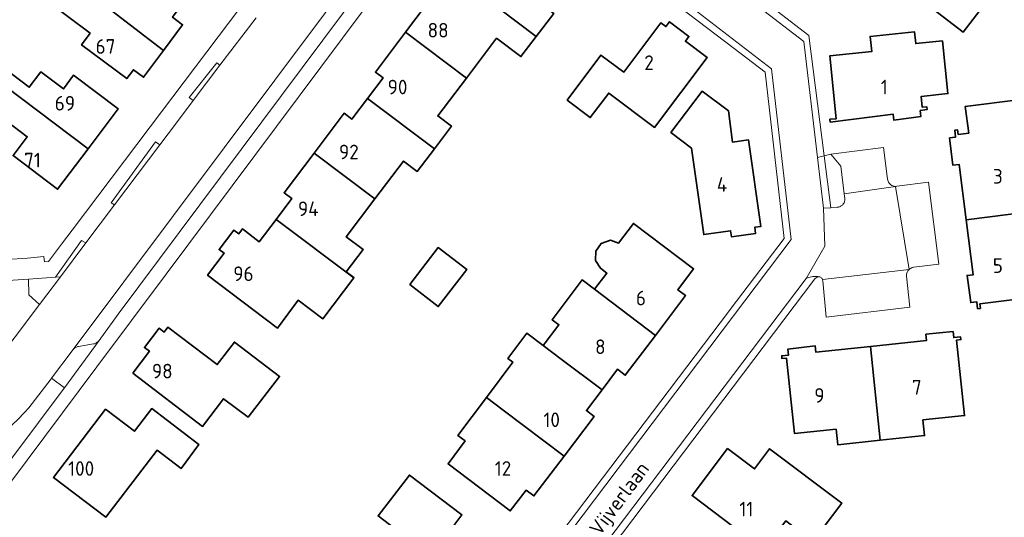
# Model space of a CAD drawing. Header units: metres. Extents: x 245598 to 248625, y 478632 to 481818.
# Tile 15 of 37: x 247612 to 247734, y 479240 to 479301. Entities that reach past the tile are written whole.
import ezdxf
from ezdxf.enums import TextEntityAlignment as Align

# ---------------------------------------------------------------- set-up
doc = ezdxf.new("R2010")
doc.units = ezdxf.units.M
for name, color, linetype, lineweight in [('B-XX-GR-GROENVOORZIENING-GV', 80, 'Continuous', 18), ('B-XX-OG-BEBOUWING-GV', 7, 'Continuous', 35), ('B-XX-OG-BEBOUWING-T18', 10, 'Continuous', 18), ('B-XX-OG-TERREIN_ERF-GV', 7, 'Continuous', 18), ('B-XX-OG-TOPOGRAFIE-T18', 10, 'Continuous', 18), ('B-XX-VH-VERHARDING_GESLOTEN-GV', 252, 'Continuous', 18), ('B-XX-VH-VERHARDING_OPEN-GV', 252, 'Continuous', 18)]:
    doc.layers.add(name, color=color, linetype=linetype, lineweight=lineweight)
doc.styles.add('NLCS-ISO-M-T18', font='NLCS-ISO.ttf', dxfattribs={"height": 1.8})

msp = doc.modelspace()

# ---------------------------------------------------------------- linework, layer by layer
at = {"layer": 'B-XX-GR-GROENVOORZIENING-GV'}
for points in [[(247704.199, 479303.586), (247703.604, 479302.813), (247709.086, 479298.593), (247710.773, 479284.299), (247711.575, 479284.509), (247711.602, 479284.516), (247709.681, 479299.366)], [(247633.811, 479291.327), (247637.113, 479295.676), (247636.736, 479295.986), (247633.312, 479291.716)], [(247629.696, 479285.885), (247629.183, 479286.266), (247623.682, 479278.749), (247624.12, 479278.481)], [(247712.401, 479284.725), (247711.602, 479284.516), (247712.43, 479278.117), (247713.202, 479278.185), (247713.28, 479278.193), (247713.33, 479278.201), (247713.409, 479278.219), (247713.493, 479278.247), (247713.564, 479278.276), (247713.621, 479278.305), (247713.684, 479278.343), (247713.767, 479278.403), (247713.837, 479278.465), (247713.906, 479278.539), (247713.988, 479278.652), (247714.037, 479278.741), (247714.078, 479278.837), (247714.107, 479278.93), (247714.127, 479279.032), (247714.135, 479279.101), (247714.138, 479279.189), (247714.134, 479279.267), (247714.061, 479279.852), (247713.64, 479283.252)], [(247620.586, 479273.789), (247620.055, 479274.099), (247616.833, 479269.57), (247617.44, 479269.611)], [(247613.494, 479269.342), (247613.534, 479267.397), (247614.863, 479266.189), (247617.44, 479269.611), (247616.833, 479269.57)], [(247617.942, 479255.952), (247616.347, 479257.122), (247616.305, 479257.066), (247613.566, 479253.482), (247613.024, 479252.886), (247612.202, 479252.038), (247610.869, 479250.789), (247609.1, 479249.34), (247607.781, 479248.391), (247606.374, 479247.487), (247605.126, 479246.771), (247604.06, 479246.133), (247602.937, 479245.276), (247601.772, 479244.12), (247601.228, 479243.452), (247600.55, 479242.452), (247599.976, 479241.387), (247599.483, 479240.178), (247599.141, 479238.988), (247598.975, 479238.117), (247598.707, 479234.693), (247605.387, 479234.831), (247605.224, 479238.977), (247617.892, 479255.883)]]:
    msp.add_lwpolyline(points, close=True, dxfattribs=at)
at = {"layer": 'B-XX-OG-BEBOUWING-GV'}
for points in [[(247746.829, 479323.432), (247743.893, 479325.628), (247733.732, 479333.226), (247723.077, 479319.397), (247721.972, 479320.248), (247719.241, 479322.351), (247717.077, 479319.519), (247711.858, 479312.687), (247718.693, 479307.471), (247728.735, 479299.775), (247731.19, 479302.977), (247742.961, 479318.333), (247746.062, 479322.378), (247746.855, 479323.413)], [(247676.072, 479299.213), (247678.254, 479302.076), (247675.232, 479304.374), (247679.499, 479309.973), (247670.868, 479316.479), (247668.838, 479313.783), (247668.243, 479314.238), (247666.429, 479311.853), (247667.042, 479311.412), (247666.594, 479310.791), (247668.652, 479309.238), (247666.566, 479306.474), (247671.549, 479302.649)], [(247630.149, 479297.505), (247632.505, 479300.681), (247631.248, 479301.613), (247632.068, 479302.719), (247626.478, 479306.867), (247625.632, 479305.727), (247620.165, 479309.844), (247617.959, 479306.914)], [(247621.119, 479299.644), (247620.045, 479298.197), (247625.629, 479294.052), (247626.434, 479295.138), (247627.697, 479294.2), (247630.149, 479297.505), (247617.959, 479306.914), (247615.609, 479303.792)], [(247671.197, 479299.019), (247674.209, 479296.745), (247676.072, 479299.213), (247671.549, 479302.649), (247666.566, 479306.474), (247664.642, 479303.943), (247663.686, 479304.67), (247659.98, 479299.761), (247667.492, 479294.111)], [(247679.899, 479291.377), (247682.763, 479289.235), (247685.041, 479292.26), (247690.661, 479288.02), (247697.158, 479296.624), (247694.483, 479298.644), (247694.926, 479299.236), (247692.531, 479301.049), (247692.079, 479300.457), (247691.459, 479300.902), (247686.875, 479294.833), (247684.067, 479296.942)], [(247655.307, 479291.595), (247663.542, 479285.385), (247665.645, 479288.164), (247663.961, 479289.434), (247667.492, 479294.111), (247659.98, 479299.761), (247656.273, 479294.849), (247657.227, 479294.125)], [(247712.342, 479288.673), (247720.078, 479289.675), (247720.177, 479288.909), (247723.522, 479289.377), (247723.427, 479290.109), (247724.277, 479290.219), (247724.234, 479290.566), (247723.687, 479290.509), (247723.549, 479291.842), (247726.841, 479292.184), (247726.164, 479298.689), (247722.873, 479298.347), (247722.721, 479299.809), (247717.251, 479299.243), (247717.445, 479297.373), (247712.272, 479296.839), (247713.072, 479289.1), (247712.306, 479289.021)], [(247608.408, 479294.746), (247620.866, 479285.403), (247624.562, 479290.298), (247619.073, 479294.443), (247617.809, 479292.769), (247615.031, 479294.866), (247613.604, 479292.977), (247609.444, 479296.118)], [(247608.408, 479294.746), (247607.312, 479293.295), (247608.17, 479292.647), (247607.28, 479291.47), (247613.361, 479286.879), (247611.602, 479284.549), (247617.091, 479280.404), (247620.866, 479285.403)], [(247692.695, 479287.391), (247695.217, 479285.469), (247696.738, 479274.82), (247700.043, 479275.289), (247700.166, 479274.529), (247703.131, 479274.965), (247703.029, 479275.714), (247703.778, 479275.816), (247702.26, 479286.51), (247700.283, 479286.227), (247699.781, 479290.066), (247696.545, 479292.489)], [(247663.542, 479285.385), (247655.307, 479291.595), (247653.38, 479289.054), (247652.426, 479289.778), (247648.716, 479284.871), (247656.215, 479279.22), (247659.754, 479283.878), (247661.436, 479282.603)], [(247737.176, 479277.676), (247737.144, 479277.923), (247736.817, 479277.881), (247736.202, 479282.672), (247738.067, 479282.911), (247737.369, 479288.356), (247735.911, 479288.169), (247735.491, 479291.442), (247728.984, 479290.607), (247729.404, 479287.334), (247728.103, 479287.167), (247728.032, 479287.719), (247727.685, 479287.674), (247727.794, 479286.829), (247727.054, 479286.734), (247727.456, 479283.37), (247728.225, 479283.469), (247729.1, 479276.652)], [(247653.599, 479269.48), (247653.629, 479269.52), (247652.673, 479270.245), (247654.754, 479272.984), (247652.676, 479274.562), (247656.215, 479279.22), (247648.716, 479284.871), (247645.007, 479279.966), (247645.964, 479279.246), (247644.046, 479276.694)], [(247729.1, 479276.652), (247729.97, 479269.88), (247729.213, 479269.783), (247729.653, 479266.44), (247730.399, 479266.536), (247730.509, 479265.68), (247730.846, 479265.723), (247730.776, 479266.269), (247740.04, 479267.457), (247739.342, 479272.902), (247737.487, 479272.664), (247736.872, 479277.455), (247737.199, 479277.497), (247737.176, 479277.676)], [(247653.599, 479269.48), (247644.046, 479276.694), (247641.959, 479273.947), (247639.887, 479275.522), (247639.426, 479274.917), (247638.82, 479275.378), (247637.007, 479272.966), (247637.615, 479272.516), (247635.583, 479269.837), (247644.188, 479263.308), (247646.757, 479266.735), (247649.801, 479264.453)], [(247686.219, 479273.751), (247685.266, 479274.124), (247684.084, 479273.73), (247683.43, 479272.779), (247683.412, 479271.617), (247684.025, 479270.67), (247684.801, 479270.061), (247683.295, 479268.075), (247690.789, 479262.397), (247694.499, 479267.295), (247693.541, 479268.019), (247695.491, 479270.597), (247688.084, 479276.205)], [(247660.508, 479268.655), (247664.014, 479265.945), (247667.533, 479270.5), (247664.027, 479273.209)], [(247690.789, 479262.397), (247683.295, 479268.075), (247681.743, 479269.238), (247678.058, 479264.322), (247678.884, 479263.704), (247676.967, 479261.146), (247679.17, 479259.484), (247684.203, 479255.687), (247686.124, 479258.223), (247687.077, 479257.496)], [(247626.364, 479257.763), (247634.96, 479251.182), (247637.555, 479254.6), (247640.601, 479252.325), (247644.458, 479257.342), (247638.889, 479261.577), (247636.781, 479258.799), (247630.699, 479263.394), (247630.242, 479262.805), (247629.603, 479263.288), (247627.801, 479260.903), (247628.404, 479260.456)], [(247684.203, 479255.687), (247679.17, 479259.484), (247676.967, 479261.146), (247674.947, 479262.66), (247672.605, 479259.536), (247673.211, 479259.082), (247669.956, 479254.74), (247672.002, 479253.195), (247679.52, 479247.516), (247683.232, 479252.42), (247682.277, 479253.144)], [(247718.488, 479249.471), (247723.975, 479250.054), (247723.77, 479251.983), (247728.891, 479252.527), (247727.904, 479261.815), (247728.451, 479261.873), (247728.414, 479262.221), (247727.567, 479262.131), (247727.489, 479262.867), (247724.127, 479262.536), (247724.208, 479261.776), (247717.303, 479261.045)], [(247717.303, 479261.045), (247710.569, 479260.332), (247710.488, 479261.101), (247707.12, 479260.709), (247707.198, 479259.975), (247706.352, 479259.885), (247706.389, 479259.537), (247706.952, 479259.589), (247707.939, 479250.301), (247713.06, 479250.845), (247713.265, 479248.916), (247718.488, 479249.471)], [(247667.338, 479249.388), (247665.228, 479246.573), (247672.898, 479240.766), (247674.844, 479243.324), (247675.811, 479242.614), (247679.52, 479247.516), (247672.002, 479253.195), (247669.956, 479254.74), (247666.446, 479250.057)], [(247622.988, 479253.323), (247616.581, 479244.894), (247623.043, 479240.005), (247629.362, 479248.255), (247632.319, 479245.99), (247634.505, 479248.965), (247628.692, 479253.385), (247626.573, 479250.598)], [(247699.669, 479248.458), (247695.301, 479242.662), (247704.166, 479235.981), (247706.848, 479239.541), (247710.202, 479237.013), (247713.753, 479241.725), (247704.865, 479248.424), (247702.999, 479245.948)], [(247657.499, 479234.066), (247666.129, 479227.531), (247668.158, 479230.203), (247668.761, 479229.745), (247670.578, 479232.137), (247669.983, 479232.607), (247670.443, 479233.209), (247664.809, 479237.51), (247666.929, 479240.277), (247660.473, 479245.181), (247656.595, 479240.151), (247660.085, 479237.495)]]:
    msp.add_lwpolyline(points, close=True, dxfattribs=at)
at = {"layer": 'B-XX-OG-TERREIN_ERF-GV'}
for points in [[(247668.081, 479223.503), (247676.943, 479235.169), (247698.761, 479263.951), (247700.782, 479266.603), (247706.652, 479274.347), (247704.316, 479294.82), (247700.505, 479297.733), (247690.438, 479305.445), (247669.23, 479321.758), (247663.159, 479313.664), (247630.471, 479269.941), (247621.915, 479258.546), (247606.887, 479238.458), (247606.898, 479238.197), (247607.234, 479229.513), (247607.802, 479216.704), (247639.237, 479217.958), (247664.625, 479218.969)], [(247630.149, 479297.505), (247627.697, 479294.2), (247626.434, 479295.138), (247625.629, 479294.052), (247620.045, 479298.197), (247621.119, 479299.644), (247615.609, 479303.792), (247617.959, 479306.914), (247620.165, 479309.844), (247625.632, 479305.727), (247626.478, 479306.867), (247632.068, 479302.719), (247631.248, 479301.613), (247632.505, 479300.681)], [(247679.899, 479291.377), (247684.067, 479296.942), (247686.875, 479294.833), (247691.459, 479300.902), (247692.079, 479300.457), (247692.531, 479301.049), (247694.926, 479299.236), (247694.483, 479298.644), (247697.158, 479296.624), (247690.661, 479288.02), (247685.041, 479292.26), (247682.763, 479289.235)], [(247712.342, 479288.673), (247712.306, 479289.021), (247713.072, 479289.1), (247712.272, 479296.839), (247717.445, 479297.373), (247717.251, 479299.243), (247722.721, 479299.809), (247722.873, 479298.347), (247726.164, 479298.689), (247726.841, 479292.184), (247723.549, 479291.842), (247723.687, 479290.509), (247724.234, 479290.566), (247724.277, 479290.219), (247723.427, 479290.109), (247723.522, 479289.377), (247720.177, 479288.909), (247720.078, 479289.675)], [(247613.361, 479286.879), (247607.28, 479291.47), (247608.17, 479292.647), (247607.312, 479293.295), (247608.408, 479294.746), (247609.444, 479296.118), (247613.604, 479292.977), (247615.031, 479294.866), (247617.809, 479292.769), (247619.073, 479294.443), (247624.562, 479290.298), (247620.866, 479285.403), (247617.091, 479280.404), (247611.602, 479284.549)], [(247692.695, 479287.391), (247696.545, 479292.489), (247699.781, 479290.066), (247700.283, 479286.227), (247702.26, 479286.51), (247703.778, 479275.816), (247703.029, 479275.714), (247703.131, 479274.965), (247700.166, 479274.529), (247700.043, 479275.289), (247696.738, 479274.82), (247695.217, 479285.469)], [(247679.52, 479247.516), (247675.811, 479242.614), (247674.844, 479243.324), (247672.898, 479240.766), (247665.228, 479246.573), (247667.338, 479249.388), (247666.446, 479250.057), (247669.956, 479254.74), (247673.211, 479259.082), (247672.605, 479259.536), (247674.947, 479262.66), (247676.967, 479261.146), (247678.884, 479263.704), (247678.058, 479264.322), (247681.743, 479269.238), (247683.295, 479268.075), (247684.801, 479270.061), (247684.025, 479270.67), (247683.412, 479271.617), (247683.43, 479272.779), (247684.084, 479273.73), (247685.266, 479274.124), (247686.219, 479273.751), (247688.084, 479276.205), (247695.491, 479270.597), (247693.541, 479268.019), (247694.499, 479267.295), (247690.789, 479262.397), (247687.077, 479257.496), (247686.124, 479258.223), (247684.203, 479255.687), (247682.277, 479253.144), (247683.232, 479252.42)], [(247660.508, 479268.655), (247664.027, 479273.209), (247667.533, 479270.5), (247664.014, 479265.945)], [(247626.364, 479257.763), (247628.404, 479260.456), (247627.801, 479260.903), (247629.603, 479263.288), (247630.242, 479262.805), (247630.699, 479263.394), (247636.781, 479258.799), (247638.889, 479261.577), (247644.458, 479257.342), (247640.601, 479252.325), (247637.555, 479254.6), (247634.96, 479251.182)], [(247717.303, 479261.045), (247724.208, 479261.776), (247724.127, 479262.536), (247727.489, 479262.867), (247727.567, 479262.131), (247728.414, 479262.221), (247728.451, 479261.873), (247727.904, 479261.815), (247728.891, 479252.527), (247723.77, 479251.983), (247723.975, 479250.054), (247718.488, 479249.471), (247713.265, 479248.916), (247713.06, 479250.845), (247707.939, 479250.301), (247706.952, 479259.589), (247706.389, 479259.537), (247706.352, 479259.885), (247707.198, 479259.975), (247707.12, 479260.709), (247710.488, 479261.101), (247710.569, 479260.332)], [(247622.988, 479253.323), (247626.573, 479250.598), (247628.692, 479253.385), (247634.505, 479248.965), (247632.319, 479245.99), (247629.362, 479248.255), (247623.043, 479240.005), (247616.581, 479244.894)], [(247699.669, 479248.458), (247702.999, 479245.948), (247704.865, 479248.424), (247713.753, 479241.725), (247710.202, 479237.013), (247706.848, 479239.541), (247704.166, 479235.981), (247695.301, 479242.662)], [(247657.499, 479234.066), (247660.085, 479237.495), (247656.595, 479240.151), (247660.473, 479245.181), (247666.929, 479240.277), (247664.809, 479237.51), (247670.443, 479233.209), (247669.983, 479232.607), (247670.578, 479232.137), (247668.761, 479229.745), (247668.158, 479230.203), (247666.129, 479227.531)]]:
    msp.add_lwpolyline(points, close=True, dxfattribs=at)
for points in [[(247595.211, 479270.767), (247613.389, 479271.9), (247615.411, 479272.1), (247615.411, 479272.089), (247615.467, 479271.456), (247615.989, 479271.511), (247617.589, 479273.633), (247618.889, 479275.356), (247628.511, 479288.111), (247636.889, 479299.2), (247638.156, 479300.878), (247644.656, 479309.489)], [(247731.19, 479302.977), (247728.735, 479299.775), (247718.693, 479307.471)], [(247678.254, 479302.076), (247676.072, 479299.213), (247674.209, 479296.745), (247671.197, 479299.019), (247667.492, 479294.111), (247663.961, 479289.434), (247665.645, 479288.164), (247663.542, 479285.385), (247661.436, 479282.603), (247659.754, 479283.878), (247656.215, 479279.22), (247652.676, 479274.562), (247654.754, 479272.984), (247652.673, 479270.245), (247653.629, 479269.52), (247653.599, 479269.48), (247649.801, 479264.453), (247646.757, 479266.735), (247644.188, 479263.308), (247635.583, 479269.837), (247637.615, 479272.516), (247637.007, 479272.966), (247638.82, 479275.378), (247639.426, 479274.917), (247639.887, 479275.522), (247641.959, 479273.947), (247644.046, 479276.694), (247645.964, 479279.246), (247645.007, 479279.966), (247648.716, 479284.871), (247652.426, 479289.778), (247653.38, 479289.054), (247655.307, 479291.595), (247657.227, 479294.125), (247656.273, 479294.849), (247659.98, 479299.761), (247663.686, 479304.67)], [(247704.199, 479303.586), (247709.681, 479299.366), (247711.602, 479284.516), (247712.401, 479284.725), (247718.911, 479285.541), (247719.416, 479281.634), (247719.433, 479281.522), (247719.473, 479281.383), (247719.527, 479281.264), (247719.626, 479281.114), (247719.715, 479281.019), (247719.821, 479280.933), (247719.933, 479280.865), (247720.073, 479280.807), (247720.204, 479280.775), (247720.372, 479280.76), (247720.446, 479280.763), (247720.563, 479280.78), (247724.467, 479281.266), (247725.74, 479271.171), (247722.652, 479270.793), (247722.586, 479270.786), (247722.442, 479270.754), (247722.301, 479270.699), (247722.182, 479270.631), (247722.054, 479270.531), (247721.973, 479270.446), (247721.895, 479270.339), (247721.821, 479270.2), (247721.78, 479270.087), (247721.751, 479269.959), (247721.741, 479269.867), (247721.74, 479269.766), (247721.747, 479269.687), (247722.128, 479265.878), (247711.854, 479264.632), (247711.404, 479269.126), (247711.399, 479269.199), (247711.374, 479269.299), (247711.33, 479269.389), (247711.279, 479269.46), (247711.202, 479269.531), (247711.129, 479269.577), (247711.049, 479269.61), (247710.944, 479269.631), (247710.897, 479269.633), (247710.845, 479269.62), (247710.723, 479269.58), (247710.589, 479269.507), (247710.494, 479269.423), (247710.398, 479269.317), (247710.31, 479269.191), (247666.951, 479211.925)], [(247740.04, 479267.457), (247730.776, 479266.269), (247730.846, 479265.723), (247730.509, 479265.68), (247730.399, 479266.536), (247729.653, 479266.44), (247729.213, 479269.783), (247729.97, 479269.88), (247729.1, 479276.652), (247728.225, 479283.469), (247727.456, 479283.37), (247727.054, 479286.734), (247727.794, 479286.829), (247727.685, 479287.674), (247728.032, 479287.719), (247728.103, 479287.167), (247729.404, 479287.334), (247728.984, 479290.607), (247735.491, 479291.442)]]:
    msp.add_lwpolyline(points, dxfattribs=at)
at = {"layer": 'B-XX-VH-VERHARDING_GESLOTEN-GV'}
for points in [[(247612.202, 479252.038), (247613.024, 479252.886), (247613.566, 479253.482), (247616.305, 479257.066), (247616.347, 479257.122), (247619.033, 479260.659), (247662.503, 479318.754), (247663.706, 479320.375), (247664.294, 479321.168), (247664.393, 479321.301), (247669.397, 479328.049), (247672.692, 479332.431), (247674.166, 479334.391), (247675.267, 479335.856), (247687.067, 479351.611), (247687.489, 479352.011), (247689.169, 479354.237), (247702.591, 479372.014), (247705.736, 479376.181), (247718.711, 479393.367), (247719.755, 479394.749), (247749.567, 479434.222)], [(247641.568, 479301.545), (247637.113, 479295.676), (247633.811, 479291.327), (247631.733, 479288.589), (247629.696, 479285.885), (247624.12, 479278.481), (247620.586, 479273.789), (247617.44, 479269.611), (247614.863, 479266.189), (247611.867, 479262.211)]]:
    msp.add_lwpolyline(points, dxfattribs=at)
at = {"layer": 'B-XX-VH-VERHARDING_OPEN-GV'}
for points in [[(247698.761, 479263.951), (247676.943, 479235.169), (247668.081, 479223.503), (247664.625, 479218.969), (247664.748, 479217.614), (247707.531, 479274.204), (247705.111, 479295.247), (247670.369, 479321.991), (247669.731, 479322.462), (247669.23, 479321.758), (247690.438, 479305.445), (247700.505, 479297.733), (247704.316, 479294.82), (247706.652, 479274.347), (247700.782, 479266.603)], [(247619.033, 479260.659), (247619.193, 479260.833), (247619.276, 479260.894), (247619.412, 479260.968), (247619.572, 479261.022), (247619.68, 479261.04), (247621.527, 479261.355), (247621.629, 479261.378), (247621.799, 479261.441), (247621.933, 479261.516), (247622.079, 479261.63), (247622.204, 479261.767), (247624.575, 479265.002), (247662.425, 479315.678), (247662.457, 479315.821), (247662.47, 479315.961), (247662.463, 479316.096), (247662.272, 479318.028), (247662.267, 479318.136), (247662.276, 479318.259), (247662.309, 479318.406), (247662.372, 479318.561), (247662.503, 479318.754)], [(247712.43, 479278.117), (247711.602, 479284.516), (247711.575, 479284.509), (247710.773, 479284.299), (247711.509, 479278.065), (247712.357, 479278.111)], [(247712.401, 479284.725), (247713.64, 479283.252), (247714.061, 479279.852), (247720.372, 479280.76), (247720.204, 479280.775), (247720.073, 479280.807), (247719.933, 479280.865), (247719.821, 479280.933), (247719.715, 479281.019), (247719.626, 479281.114), (247719.527, 479281.264), (247719.473, 479281.383), (247719.433, 479281.522), (247719.416, 479281.634), (247718.911, 479285.541)], [(247720.372, 479280.76), (247722.054, 479270.531), (247722.182, 479270.631), (247722.301, 479270.699), (247722.442, 479270.754), (247722.586, 479270.786), (247722.652, 479270.793), (247725.74, 479271.171), (247724.467, 479281.266), (247720.563, 479280.78), (247720.446, 479280.763)], [(247720.372, 479280.76), (247714.061, 479279.852), (247714.134, 479279.267), (247714.138, 479279.189), (247714.135, 479279.101), (247714.127, 479279.032), (247714.107, 479278.93), (247714.078, 479278.837), (247714.037, 479278.741), (247713.988, 479278.652), (247713.906, 479278.539), (247713.837, 479278.465), (247713.767, 479278.403), (247713.684, 479278.343), (247713.621, 479278.305), (247713.564, 479278.276), (247713.493, 479278.247), (247713.409, 479278.219), (247713.33, 479278.201), (247713.28, 479278.193), (247713.202, 479278.185), (247712.43, 479278.117), (247712.357, 479278.111), (247711.509, 479278.065), (247711.682, 479273.408), (247709.388, 479269.408), (247709.551, 479269.485), (247709.848, 479269.589), (247710.184, 479269.655), (247710.61, 479269.667), (247710.809, 479269.646), (247710.897, 479269.633), (247710.944, 479269.631), (247711.049, 479269.61), (247711.129, 479269.577), (247711.202, 479269.531), (247711.279, 479269.46), (247711.33, 479269.389), (247711.374, 479269.299), (247722.054, 479270.531)], [(247722.054, 479270.531), (247711.374, 479269.299), (247711.399, 479269.199), (247711.404, 479269.126), (247711.854, 479264.632), (247722.128, 479265.878), (247721.747, 479269.687), (247721.74, 479269.766), (247721.741, 479269.867), (247721.751, 479269.959), (247721.78, 479270.087), (247721.821, 479270.2), (247721.895, 479270.339), (247721.973, 479270.446)], [(247609.669, 479269.081), (247609.937, 479262.029), (247611.181, 479261.3), (247611.867, 479262.211), (247614.863, 479266.189), (247613.534, 479267.397), (247613.494, 479269.342)], [(247666.766, 479213.126), (247666.951, 479211.925), (247710.31, 479269.191), (247710.398, 479269.317), (247710.494, 479269.423), (247710.589, 479269.507), (247710.723, 479269.58), (247710.845, 479269.62), (247710.897, 479269.633), (247710.809, 479269.646), (247710.61, 479269.667), (247710.184, 479269.655), (247709.848, 479269.589), (247709.551, 479269.485), (247709.388, 479269.408)], [(247622.204, 479261.767), (247622.079, 479261.63), (247621.933, 479261.516), (247621.799, 479261.441), (247621.629, 479261.378), (247621.527, 479261.355), (247619.68, 479261.04), (247619.572, 479261.022), (247619.412, 479260.968), (247619.276, 479260.894), (247619.193, 479260.833), (247619.033, 479260.659), (247616.347, 479257.122), (247617.942, 479255.952)]]:
    msp.add_lwpolyline(points, close=True, dxfattribs=at)
for points in [[(247670.369, 479321.991), (247705.111, 479295.247), (247707.531, 479274.204), (247664.748, 479217.614)], [(247662.425, 479315.678), (247624.575, 479265.002), (247622.204, 479261.767), (247617.942, 479255.952), (247617.892, 479255.883), (247605.224, 479238.977)], [(247606.887, 479238.458), (247621.915, 479258.546), (247630.471, 479269.941), (247663.159, 479313.664)], [(247644.656, 479309.489), (247638.156, 479300.878), (247636.889, 479299.2), (247628.511, 479288.111), (247618.889, 479275.356), (247617.589, 479273.633), (247615.989, 479271.511), (247615.467, 479271.456), (247615.411, 479272.089), (247615.411, 479272.1), (247613.389, 479271.9), (247595.211, 479270.767)], [(247666.766, 479213.126), (247709.388, 479269.408), (247711.682, 479273.408), (247711.509, 479278.065), (247710.773, 479284.299), (247709.086, 479298.593), (247703.604, 479302.813)], [(247609.669, 479269.081), (247613.494, 479269.342), (247616.833, 479269.57), (247620.055, 479274.099), (247620.586, 479273.789), (247624.12, 479278.481), (247623.682, 479278.749), (247629.183, 479286.266), (247629.696, 479285.885), (247631.733, 479288.589), (247633.811, 479291.327), (247633.312, 479291.716), (247636.736, 479295.986), (247637.113, 479295.676), (247641.568, 479301.545)]]:
    msp.add_lwpolyline(points, dxfattribs=at)

# ---------------------------------------------------------------- texts
at = {"layer": 'B-XX-OG-BEBOUWING-T18', "style": 'NLCS-ISO-M-T18'}
for s, p in [('88', (247664, 479300)), ('67', (247623, 479298)), ('2', (247690, 479296)), ('90', (247659, 479293)), ('1', (247719, 479293)), ('69', (247618, 479291)), ('92', (247653, 479285)), ('71', (247614, 479284)), ('3', (247733, 479282)), ('4', (247699, 479281)), ('94', (247648, 479278)), ('5', (247733, 479271)), ('96', (247640, 479270)), ('6', (247689, 479267)), ('8', (247684, 479261)), ('98', (247630, 479258)), ('7', (247723, 479256)), ('9', (247711, 479255)), ('10', (247678, 479252)), ('100', (247620, 479246)), ('12', (247672, 479246)), ('11', (247702, 479241))]:
    msp.add_text(s, height=1.8, dxfattribs=at).set_placement(p, align=Align.MIDDLE_CENTER)
at = {"layer": 'B-XX-OG-TOPOGRAFIE-T18', "style": 'NLCS-ISO-M-T18'}
msp.add_text('Vijverlaan', height=1.8, rotation=53.5, dxfattribs=at).set_placement((247686.314, 479242.303), align=Align.MIDDLE_CENTER)

doc.saveas('drawing.dxf')
